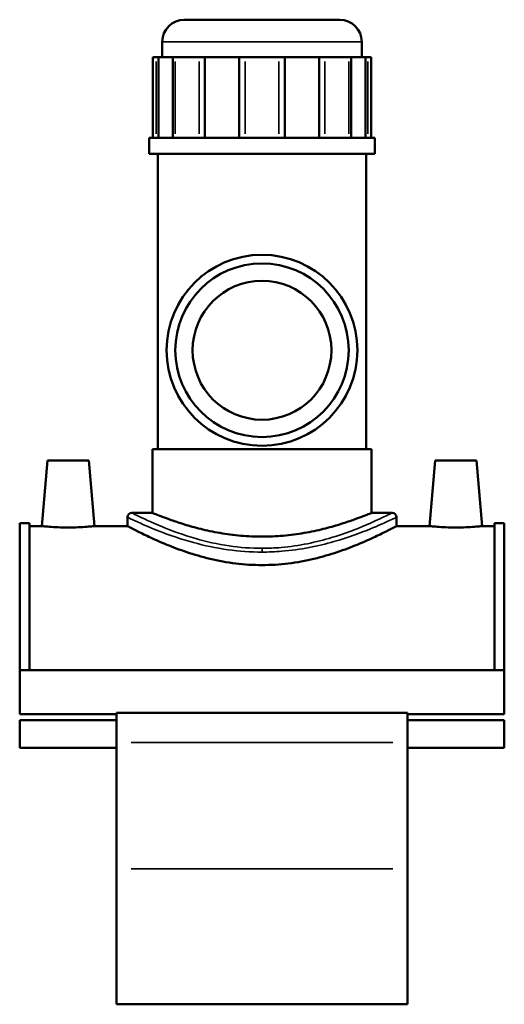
# Model space of a CAD drawing. Header units: millimetres. Extents: x -80 to 1298, y -131 to 1553.
# Tile 7 of 8: x 965 to 1141, y 340 to 698. Entities that reach past the tile are written whole.
import ezdxf

# ---------------------------------------------------------------- set-up
doc = ezdxf.new("R2010")
doc.units = ezdxf.units.MM
doc.layers.add('Visible (ANSI)', color=7, linetype='Continuous', lineweight=50)
doc.layers.add('Visible Narrow (ANSI)', color=7, linetype='Continuous', lineweight=35)

msp = doc.modelspace()

# ---------------------------------------------------------------- linework, layer by layer
at = {"layer": 'Visible (ANSI)'}
for p, q in [((1024.53, 697.63), (1080.98, 697.63)), ((1016.53, 683.98), (1016.53, 689.63)), ((1088.98, 683.98), (1088.98, 689.63)), ((1013.13, 683.98), (1014.34, 683.98)), ((1013.13, 683.98), (1013.13, 654.73)), ((1015.22, 683.98), (1014.34, 683.98)), ((1020.39, 683.98), (1015.22, 683.98)), ((1015.22, 683.98), (1015.22, 654.73)), ((1020.39, 654.73), (1020.39, 683.98)), ((1021.27, 683.98), (1020.39, 683.98)), ((1021.27, 683.98), (1029.92, 683.98)), ((1032.04, 683.98), (1029.92, 683.98)), ((1044.51, 683.98), (1032.04, 683.98)), ((1032.04, 683.98), (1032.04, 654.73)), ((1044.51, 654.73), (1044.51, 683.98)), ((1046.63, 683.98), (1044.51, 683.98)), ((1046.63, 683.98), (1058.88, 683.98)), ((1061, 683.98), (1058.88, 683.98)), ((1073.47, 683.98), (1061, 683.98)), ((1061, 683.98), (1061, 654.73)), ((1073.47, 654.73), (1073.47, 683.98)), ((1075.59, 683.98), (1073.47, 683.98)), ((1075.59, 683.98), (1084.25, 683.98)), ((1085.13, 683.98), (1084.25, 683.98)), ((1090.29, 683.98), (1085.13, 683.98)), ((1085.13, 683.98), (1085.13, 654.73)), ((1090.29, 654.73), (1090.29, 683.98)), ((1091.17, 683.98), (1090.29, 683.98)), ((1091.17, 683.98), (1092.39, 683.98)), ((1092.39, 683.98), (1092.39, 654.73)), ((1093.71, 654.73), (1011.81, 654.73)), ((1011.81, 648.88), (1011.81, 654.73)), ((1093.71, 648.88), (1093.71, 654.73)), ((1093.71, 648.88), (1011.81, 648.88)), ((1014.96, 541.78), (1014.96, 648.88)), ((1090.56, 541.78), (1090.56, 648.88)), ((1092.56, 541.78), (1012.96, 541.78)), ((1012.96, 518.63), (1012.96, 541.78)), ((1092.56, 518.63), (1092.56, 541.78)), ((974.86, 537.63), (972.78, 513.83)), ((989.86, 537.63), (974.86, 537.63)), ((989.86, 537.63), (991.94, 513.83)), ((1115.66, 537.63), (1113.58, 513.83)), ((1115.66, 537.63), (1130.66, 537.63)), ((1130.66, 537.63), (1132.74, 513.83)), ((1005.53, 518.63), (1012.96, 518.63)), ((1092.56, 518.63), (1099.98, 518.63)), ((964.76, 461.55), (964.76, 514.83)), ((964.76, 514.83), (968.28, 514.83)), ((968.28, 461.55), (968.28, 514.83)), ((1003.93, 517.03), (1003.93, 513.83)), ((1101.58, 517.03), (1101.58, 513.83)), ((1137.24, 461.55), (1137.24, 514.83)), ((1137.24, 514.83), (1140.76, 514.83)), ((1140.76, 461.55), (1140.76, 514.83)), ((972.78, 513.83), (968.28, 513.83)), ((1003.93, 513.83), (991.94, 513.83)), ((1113.58, 513.83), (1101.58, 513.83)), ((1137.24, 513.83), (1132.74, 513.83)), ((964.76, 461.55), (964.76, 445.55)), ((1140.76, 461.55), (964.76, 461.55)), ((1140.76, 445.55), (1140.76, 461.55)), ((999.96, 445.55), (964.76, 445.55)), ((964.76, 443.37), (964.76, 433.37)), ((999.96, 443.37), (964.76, 443.37)), ((999.96, 445.99), (999.96, 435.29)), ((1105.56, 445.99), (999.96, 445.99)), ((1105.56, 435.29), (1105.56, 445.99)), ((1140.76, 445.55), (1105.56, 445.55)), ((1140.76, 443.37), (1105.56, 443.37)), ((1140.76, 433.37), (1140.76, 443.37)), ((999.96, 433.37), (964.76, 433.37)), ((999.96, 389.42), (999.96, 435.29)), ((1105.56, 435.29), (1105.56, 389.42)), ((1140.76, 433.37), (1105.56, 433.37)), ((999.96, 389.42), (999.96, 340.23)), ((1105.56, 340.23), (1105.56, 389.42)), ((1105.56, 340.23), (999.96, 340.23))]:
    msp.add_line(p, q, dxfattribs=at)
for radius in [34.65, 31.5, 25.2]:
    msp.add_circle((1052.76, 577.63), radius, dxfattribs=at)
for centre, radius, start, end in [((1024.53, 689.63), 8, 90, 180), ((1080.98, 689.63), 8, 0, 90), ((1005.53, 517.03), 1.6, 90, 180), ((1099.98, 517.03), 1.6, 0, 90)]:
    msp.add_arc(centre, radius, start, end, dxfattribs=at)
for points, knots in [([(1052.76, 509.99), (1050.22, 509.99), (1047.61, 510.1), (1042.45, 510.56), (1039.89, 510.9), (1035, 511.74), (1032.66, 512.25), (1028.34, 513.31), (1026.37, 513.87), (1022.87, 514.95), (1021.22, 515.5), (1018.31, 516.53), (1017.04, 517), (1015, 517.79), (1014.22, 518.11), (1013.2, 518.52), (1012.96, 518.63), (1012.96, 518.63)], [0, 0, 0, 0, 0.760123, 0.760123, 1.520246, 1.520246, 2.280369, 2.280369, 3.040492, 3.040492, 3.799716, 3.799716, 4.558941, 4.558941, 5.318165, 5.318165, 6.077389, 6.077389, 6.077389, 6.077389]), ([(1092.56, 518.63), (1092.56, 518.63), (1092.31, 518.52), (1091.29, 518.11), (1090.51, 517.79), (1088.47, 517), (1087.21, 516.53), (1084.3, 515.5), (1082.65, 514.95), (1079.15, 513.87), (1077.17, 513.31), (1072.86, 512.25), (1070.52, 511.74), (1065.63, 510.9), (1063.07, 510.56), (1057.9, 510.1), (1055.29, 509.99), (1052.76, 509.99)], [18.232168, 18.232168, 18.232168, 18.232168, 18.991392, 18.991392, 19.750616, 19.750616, 20.509841, 20.509841, 21.269065, 21.269065, 22.029188, 22.029188, 22.789311, 22.789311, 23.549434, 23.549434, 24.309557, 24.309557, 24.309557, 24.309557]), ([(982.36, 513.32), (981.15, 513.32), (979.86, 513.34), (977.5, 513.44), (976.42, 513.51), (974.72, 513.64), (973.99, 513.71), (973.01, 513.8), (972.78, 513.83), (972.78, 513.83)], [2.896641, 2.896641, 2.896641, 2.896641, 3.258915, 3.258915, 3.621189, 3.621189, 3.983075, 3.983075, 4.344961, 4.344961, 4.344961, 4.344961]), ([(991.94, 513.83), (991.94, 513.83), (991.7, 513.8), (990.73, 513.71), (989.99, 513.64), (988.29, 513.51), (987.22, 513.44), (984.85, 513.34), (983.57, 513.32), (982.36, 513.32)], [7.241602, 7.241602, 7.241602, 7.241602, 7.603488, 7.603488, 7.965374, 7.965374, 8.327648, 8.327648, 8.689922, 8.689922, 8.689922, 8.689922]), ([(1052.76, 499.66), (1049.61, 499.66), (1046.39, 499.86), (1040.03, 500.64), (1036.89, 501.22), (1030.9, 502.65), (1028.05, 503.49), (1022.78, 505.25), (1020.37, 506.17), (1016.1, 507.91), (1014.1, 508.8), (1010.53, 510.46), (1008.98, 511.22), (1006.47, 512.49), (1005.51, 512.99), (1004.24, 513.66), (1003.93, 513.83), (1003.93, 513.83)], [0, 0, 0, 0, 0.943411, 0.943411, 1.886822, 1.886822, 2.830233, 2.830233, 3.773644, 3.773644, 4.713529, 4.713529, 5.653413, 5.653413, 6.593297, 6.593297, 7.533181, 7.533181, 7.533181, 7.533181]), ([(1101.58, 513.83), (1101.58, 513.83), (1101.28, 513.66), (1100.01, 512.99), (1099.05, 512.49), (1096.53, 511.22), (1094.98, 510.46), (1091.42, 508.8), (1089.41, 507.91), (1085.15, 506.17), (1082.73, 505.25), (1077.47, 503.49), (1074.62, 502.65), (1068.63, 501.22), (1065.49, 500.64), (1059.13, 499.86), (1055.9, 499.66), (1052.76, 499.66)], [22.599544, 22.599544, 22.599544, 22.599544, 23.539428, 23.539428, 24.479312, 24.479312, 25.419197, 25.419197, 26.359081, 26.359081, 27.302492, 27.302492, 28.245903, 28.245903, 29.189314, 29.189314, 30.132725, 30.132725, 30.132725, 30.132725]), ([(1123.16, 513.32), (1121.95, 513.32), (1120.66, 513.34), (1118.3, 513.44), (1117.22, 513.51), (1115.52, 513.64), (1114.79, 513.71), (1113.81, 513.8), (1113.58, 513.83), (1113.58, 513.83)], [0, 0, 0, 0, 0.362274, 0.362274, 0.724548, 0.724548, 1.086434, 1.086434, 1.44832, 1.44832, 1.44832, 1.44832]), ([(1132.74, 513.83), (1132.74, 513.83), (1132.5, 513.8), (1131.53, 513.71), (1130.79, 513.64), (1129.09, 513.51), (1128.02, 513.44), (1125.65, 513.34), (1124.37, 513.32), (1123.16, 513.32)], [4.344961, 4.344961, 4.344961, 4.344961, 4.706847, 4.706847, 5.068734, 5.068734, 5.431007, 5.431007, 5.793281, 5.793281, 5.793281, 5.793281])]:
    msp.add_open_spline(points, degree=3, knots=knots, dxfattribs=at)
at = {"layer": 'Visible Narrow (ANSI)'}
for p, q in [((1088.54, 689.63), (1016.98, 689.63)), ((1014.34, 656.19), (1014.34, 682.51)), ((1021.27, 682.51), (1021.27, 656.19)), ((1029.92, 656.19), (1029.92, 682.51)), ((1046.63, 682.51), (1046.63, 656.19)), ((1058.88, 656.19), (1058.88, 682.51)), ((1075.59, 682.51), (1075.59, 656.19)), ((1084.25, 656.19), (1084.25, 682.51)), ((1091.17, 682.51), (1091.17, 656.19)), ((1052.76, 505.71), (1052.76, 504.45)), ((1005.24, 435.29), (1100.28, 435.29)), ((1100.28, 389.42), (1005.24, 389.42))]:
    msp.add_line(p, q, dxfattribs=at)
for points, knots in [([(1052.76, 505.75), (1048.74, 505.75), (1044.72, 506.06), (1036.56, 507.26), (1032.46, 508.2), (1024.12, 510.59), (1020.05, 512.1), (1012.48, 515.21), (1009.31, 516.75), (1006.19, 518.29), (1005.53, 518.62), (1005.53, 518.63)], [15.026395, 15.026395, 15.026395, 15.026395, 16.22686, 16.22686, 17.568706, 17.568706, 19.201336, 19.201336, 21.193724, 21.193724, 22.539579, 22.539579, 22.539579, 22.539579]), ([(1099.98, 518.63), (1099.98, 518.63), (1099.15, 518.2), (1096.01, 516.66), (1093.74, 515.58), (1087.39, 512.85), (1083.02, 511.13), (1075.28, 508.81), (1072.35, 508.05), (1066.21, 506.81), (1062.99, 506.33), (1057.41, 505.85), (1055.08, 505.75), (1052.76, 505.75)], [37.565976, 37.565976, 37.565976, 37.565976, 39.082492, 39.082492, 40.56781, 40.56781, 42.39345, 42.39345, 43.389062, 43.389062, 44.384673, 44.384673, 45.079184, 45.079184, 45.079184, 45.079184]), ([(1003.93, 517.03), (1003.93, 517.02), (1004.61, 516.7), (1007.83, 515.18), (1011.12, 513.67), (1018.94, 510.61), (1023.15, 509.12), (1031.77, 506.77), (1036.01, 505.85), (1044.45, 504.67), (1048.6, 504.37), (1052.76, 504.37)], [-22.539579, -22.539579, -22.539579, -22.539579, -21.193724, -21.193724, -19.201336, -19.201336, -17.568706, -17.568706, -16.22686, -16.22686, -15.026395, -15.026395, -15.026395, -15.026395]), ([(1052.76, 504.37), (1055.16, 504.37), (1057.57, 504.47), (1063.34, 504.94), (1066.66, 505.41), (1073.01, 506.63), (1076.04, 507.37), (1084.05, 509.66), (1088.57, 511.35), (1095.13, 514.03), (1097.48, 515.09), (1100.72, 516.6), (1101.58, 517.03), (1101.58, 517.03)], [-45.079184, -45.079184, -45.079184, -45.079184, -44.384673, -44.384673, -43.389062, -43.389062, -42.39345, -42.39345, -40.56781, -40.56781, -39.082492, -39.082492, -37.565976, -37.565976, -37.565976, -37.565976])]:
    msp.add_open_spline(points, degree=3, knots=knots, dxfattribs=at)

doc.saveas('drawing.dxf')
